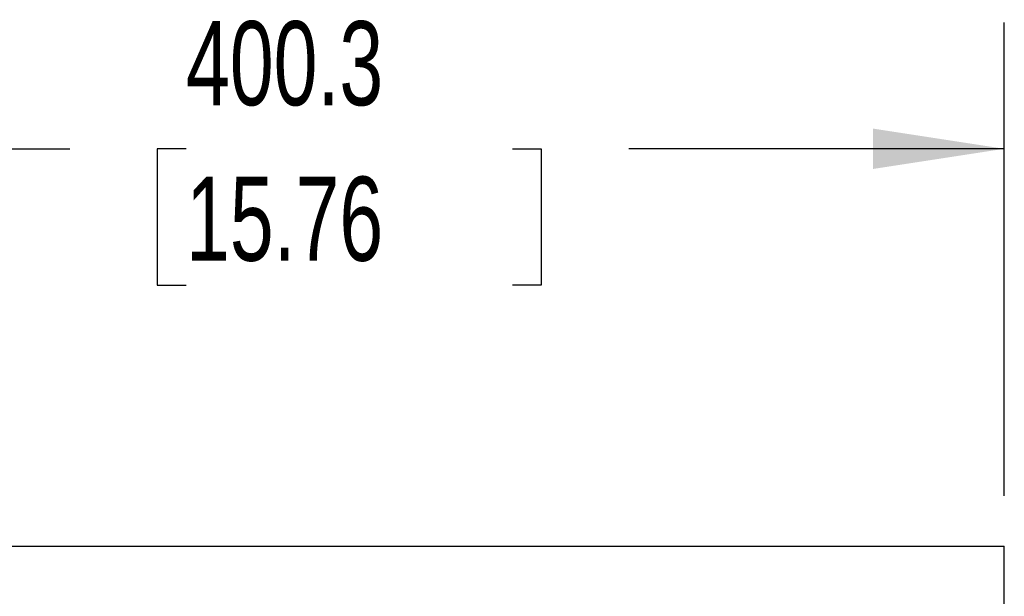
# Model space of a CAD drawing. Header units: millimetres. Extents: x 0 to 3353, y 0 to 2591.
# Tile 10 of 32: x 599 to 896, y 1886 to 2060. Entities that reach past the tile are written whole.
import ezdxf

# ---------------------------------------------------------------- set-up
doc = ezdxf.new("R2010")
doc.units = ezdxf.units.MM
doc.header["$LTSCALE"] = 12
doc.layers.add('DIMENSIONS', color=140, linetype='Continuous', lineweight=25)
doc.styles.add('SLDTEXTSTYLE0', font='TXT', dxfattribs={"width": 0.7})
doc.dimstyles.new('SLDDIMSTYLE2', dxfattribs={"dimtxt": 25.896094, "dimasz": 39.624, "dimexe": 0, "dimexo": 0.0625, "dimgap": 6.474023, "dimtad": 0, "dimtih": 1, "dimtoh": 1, "dimdec": 1, "dimrnd": 1e-09, "dimzin": 12, "dimdsep": 46, "dimtxsty": 'SLDTEXTSTYLE0', "dimsah": 1, "dimcen": 0.09, "dimadec": 0, "dimazin": 3, "dimtfac": 1, "dimtdec": 1, "dimtofl": 0, "dimtmove": 0, "dimatfit": 3, "dimfxl": 0, "dimfrac": 2, "dimtolj": 1, "dimtzin": 12, "dimarcsym": 0})

# ---------------------------------------------------------------- blocks, each defined once
blk = doc.blocks.new('_D_20')
at = {"layer": 'DIMENSIONS'}
for p, q in [((496.1, 1916.19), (496.1, 2059.05)), ((896.38, 1916.19), (896.38, 2059.05)), ((496.1, 2020.95), (614.4, 2020.95)), ((649.49, 2020.95), (640.8, 2020.95)), ((640.8, 2020.95), (640.8, 1979.79)), ((747.99, 2020.95), (756.69, 2020.95)), ((756.69, 2020.95), (756.69, 1979.79)), ((896.38, 2020.95), (783.08, 2020.95)), ((640.8, 1979.79), (649.49, 1979.79)), ((756.69, 1979.79), (747.99, 1979.79))]:
    blk.add_line(p, q, dxfattribs=at)
for points in [[(496.1, 2020.95), (535.72, 2014.85), (535.72, 2027.05)], [(896.38, 2020.95), (856.76, 2027.05), (856.76, 2014.85)]]:
    blk.add_solid(points, dxfattribs=at)
at = {"layer": 'DIMENSIONS', "char_height": 25.4, "attachment_point": 1, "style": 'SLDTEXTSTYLE0'}
for s, insert in [('400.3', (649.49, 2059.49)), ('15.76', (649.49, 2012.53))]:
    blk.add_mtext(s, dxfattribs=dict(at, insert=insert))

msp = doc.modelspace()

# ---------------------------------------------------------------- linework, layer by layer
for p, q in [((497.24, 1900.95), (895.24, 1900.95)), ((895.24, 1900.95), (896.38, 1900.95)), ((896.38, 1880.11), (896.38, 1900.95))]:
    msp.add_line(p, q)

# ---------------------------------------------------------------- dimensions: what is measured, and where the dimension line sits
at = {"layer": 'DIMENSIONS'}
dim = msp.add_linear_dim(base=(896.38, 2020.95), p1=(496.1, 1900.95), p2=(896.38, 1900.95), angle=0, dimstyle='SLDDIMSTYLE2', dxfattribs=at)
dim.commit()
dim.dimension.update_dxf_attribs({"geometry": '_D_20', "text_midpoint": (698.74, 2020.95), "dimtype": 160})

doc.saveas('drawing.dxf')
